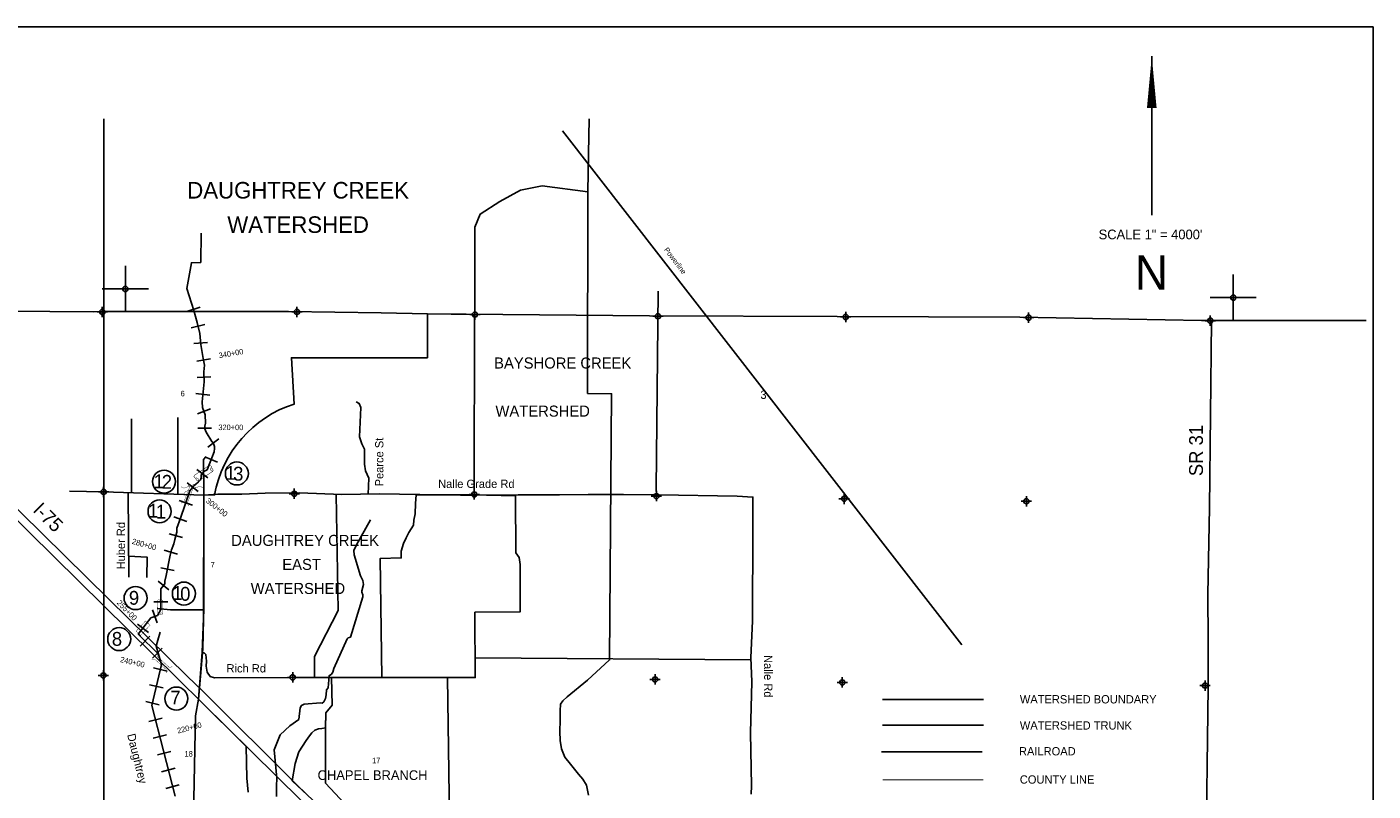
# Model space of a CAD drawing. Extents: x 192160 to 256160, y 851880 to 894503.
# Tile 3 of 3: x 217181 to 256160, y 872369 to 894503. Entities that reach past the tile are written whole.
import ezdxf
from ezdxf.enums import TextEntityAlignment as Align

# ---------------------------------------------------------------- set-up
doc = ezdxf.new("R2010")
doc.units = 0
doc.header["$LTSCALE"] = 1067
doc.header["$PDMODE"] = 34
doc.header["$PDSIZE"] = 150
for name, pattern in [('DIVIDE', [0]), ('PHANTOM', [0]), ('STREAM', [0])]:
    doc.linetypes.add(name, pattern=pattern)
doc.layers.get('0').update_dxf_attribs({"linetype": 'CONTINUOUS'})
for name, color, linetype in [('BORDER', 1, 'CONTINUOUS'), ('COUNTY', 15, 'PHANTOM'), ('MAJROADS', 9, 'CONTINUOUS'), ('MINROADS', 8, 'CONTINUOUS'), ('POWERLINES', 11, 'DIVIDE'), ('RR', 13, 'CONTINUOUS'), ('SEC', 2, 'CONTINUOUS'), ('STATIONS', 7, 'CONTINUOUS'), ('STRUCTTEXT', 7, 'CONTINUOUS'), ('STRUCTURES', 10, 'CONTINUOUS'), ('TEXT', 7, 'CONTINUOUS'), ('TRUNKS', 5, 'STREAM'), ('WATER', 4, 'CONTINUOUS'), ('WSHEDS', 3, 'CONTINUOUS')]:
    doc.layers.add(name, color=color, linetype=linetype)

# ---------------------------------------------------------------- blocks, each defined once
blk = doc.blocks.new('TICK')
at = {"color": 0}
for points in [[(500, 0), (500, 1000)], [(0, 500), (1000, 500)]]:
    blk.add_lwpolyline(points, dxfattribs=at)
blk.add_point((500, 500), dxfattribs=at)
blk = doc.blocks.new('BRIDGE')
at = {"layer": 'STRUCTURES', "color": 0, "const_width": 20}
for points in [[(-234, -534), (-101, -402), (-101, 496), (-234, 629)], [(244, -534), (112, -402), (112, 496), (244, 629)]]:
    blk.add_lwpolyline(points, dxfattribs=at)
blk = doc.blocks.new('RCP')
at = {"layer": 'STRUCTURES', "color": 0, "const_width": 20}
for points in [[(-354, 160, 0.802976), (-374, 25, 0.802976)], [(-374, 25, 0.489412), (-354, -140, 0.489412)], [(-354, -140, 0.606659), (-374, 25, 0.606659)], [(415, 25, 0.606659), (396, -140, 0.606659)], [(415, 25, 0.802976), (396, 160, 0.802976)], [(396, -140, 0.489412), (415, 25, 0.489412)]]:
    blk.add_lwpolyline(points, format="xyb", dxfattribs=at)
for points in [[(396, 160), (-354, 160)], [(-354, -140), (396, -140)]]:
    blk.add_lwpolyline(points, dxfattribs=at)
blk = doc.blocks.new('BOX')
at = {"layer": 'STRUCTURES', "color": 0, "const_width": 20}
blk.add_lwpolyline([(-377, -171), (433, -171), (433, 189), (-377, 189)], close=True, dxfattribs=at)

msp = doc.modelspace()

# ---------------------------------------------------------------- linework, layer by layer
at = {"layer": 'BORDER', "color": 0}
msp.add_lwpolyline([(192160, 852503), (192160, 894503), (256160, 894503), (256160, 852503)], close=True, dxfattribs=at)
at = {"layer": 'COUNTY', "color": 0}
for points in [[(192360, 886503), (193006, 886483), (196675, 886413), (197109, 886415), (198116, 886413), (203133, 886333), (203468, 886409), (205273, 886364), (207917, 886369), (208291, 886361), (208887, 886354), (214022, 886292), (219114, 886255), (219410, 886256)], [(228779, 886196), (227436, 886217), (224751, 886258), (220031, 886256), (219410, 886256), (219410, 886246)], [(228779, 886196), (229902, 886179), (235204, 886133), (240641, 886112), (245934, 886091), (251194, 886003), (255960, 886000)]]:
    msp.add_lwpolyline(points, dxfattribs=at)
at = {"layer": 'COUNTY', "color": 0, "const_width": 33.3}
msp.add_lwpolyline([(244874, 872694), (241960, 872693)], dxfattribs=at)
at = {"layer": 'MAJROADS', "color": 0}
for points in [[(251483, 885978), (251426, 880574), (251374, 878070), (251389, 876729), (251387, 875388), (251314, 870093), (251306, 869037), (251257, 867990), (251296, 867596), (251361, 867311), (251343, 867152), (251463, 866489), (251529, 866229), (251536, 866086), (251543, 865860), (251551, 861386)], [(222366, 882048), (222290, 881973), (222308, 880937), (222299, 877614), (222251, 876389), (222148, 875028), (222065, 874548), (222001, 871660), (221915, 871302), (220812, 867058), (220755, 866761), (220724, 866548), (220703, 866320), (221565, 860056)], [(216360, 881067), (219554, 877927), (221817, 875698), (222274, 875267), (225019, 872532), (225491, 872077)], [(222308, 880937), (222710, 880967), (223406, 880970), (224084, 880999), (225073, 881008), (226296, 880958), (227377, 880975), (229740, 880940), (230193, 880937), (231408, 880953), (232598, 880953), (233436, 880955), (234458, 880956), (235480, 880948), (237743, 880907), (238203, 880886), (238197, 879981), (238193, 877292), (238144, 876236), (238172, 875532), (238136, 874058), (238158, 872524), (238148, 872281)], [(222299, 877614), (221675, 877614), (221339, 877620), (220955, 877661)]]:
    msp.add_lwpolyline(points, dxfattribs=at)
at = {"layer": 'MINROADS', "color": 0}
for points in [[(235456, 886851), (235397, 881120), (235415, 880949)], [(226711, 883643), (226806, 883597), (226853, 883484), (226808, 882629), (226881, 882430), (226958, 882272), (226959, 882065), (226954, 881836), (226988, 881643), (227078, 881437), (227060, 880970)], [(220209, 883150), (220206, 881008)], [(221548, 883187), (221551, 880962)], [(222308, 880937), (219402, 881036), (218416, 881056)], [(220111, 881012), (220130, 878561)], [(226134, 880964), (226195, 877595), (225508, 876270), (225504, 875661)], [(220121, 879169), (220660, 879146), (220650, 878558)], [(238146, 876170), (230158, 876228), (230161, 875658), (224876, 875662), (222610, 875652), (222490, 875688), (222398, 875816), (222369, 875988), (222381, 876135), (222366, 876323), (222325, 876359), (222271, 876379), (222262, 876380)], [(226801, 871557), (225827, 872594), (225830, 874174), (225841, 874634), (226017, 874860), (226005, 875661)]]:
    msp.add_lwpolyline(points, dxfattribs=at)
at = {"layer": 'POWERLINES', "color": 0}
msp.add_lwpolyline([(232689, 891489), (244250, 876601)], dxfattribs=at)
at = {"layer": 'RR', "color": 0}
for points in [[(211516, 885515), (232280, 865032), (233421, 863858), (233610, 863541), (233739, 863199), (233753, 862685), (233791, 862310), (233583, 853852), (233529, 853473), (233376, 853058), (233058, 852703)], [(241922, 873501), (244842, 873501)]]:
    msp.add_lwpolyline(points, dxfattribs=at)
at = {"layer": 'SEC', "color": 0}
for p in [(219364, 886246), (225001, 886249), (230152, 886170), (235454, 886124), (240890, 886102), (246184, 886082), (251444, 885994), (219402, 881036), (224922, 880980), (230132, 880960), (235409, 880914), (240845, 880834), (246121, 880763), (219398, 875717), (224876, 875662), (235371, 875604), (240790, 875515), (251294, 875424)]:
    msp.add_point(p, dxfattribs=at)
at = {"layer": 'STATIONS', "color": 0}
for p, q in [((221813, 886263), (222195, 886382)), ((221939, 885791), (222328, 885888)), ((222011, 885331), (222410, 885364)), ((222098, 884820), (222492, 884889)), ((222111, 884353), (222511, 884363)), ((222076, 883882), (222473, 883838)), ((222118, 883298), (222493, 883439)), ((222129, 882878), (222529, 882878)), ((222419, 882326), (222735, 882571)), ((222329, 882047), (222700, 881898)), ((222100, 881684), (222418, 881442)), ((221825, 881295), (222140, 881047)), ((221593, 880783), (221972, 880654)), ((221433, 880316), (221808, 880176)), ((221302, 879820), (221688, 879714)), ((221160, 879343), (221545, 879233)), ((221055, 878836), (221447, 878761)), ((220978, 878445), (221290, 878195)), ((220858, 877847), (221258, 877847)), ((220815, 877614), (220952, 877238)), ((220380, 877206), (220697, 876962)), ((220463, 876571), (220744, 876855)), ((220818, 876219), (221100, 876504)), ((220849, 875937), (221238, 875845)), ((220734, 875450), (221124, 875358)), ((220620, 874963), (221009, 874871)), ((220709, 874383), (221096, 874482)), ((220833, 873899), (221221, 873998)), ((220958, 873414), (221345, 873514)), ((221082, 872930), (221469, 873030)), ((221206, 872446), (221594, 872545))]:
    msp.add_line(p, q, dxfattribs=at)
at = {"layer": 'STRUCTTEXT', "color": 0}
for centre in [(223260, 881568), (221151, 881333), (221021, 880470), (220328, 877959), (221726, 878089), (219853, 876770), (221509, 875048)]:
    msp.add_circle(centre, 333, dxfattribs=at)
at = {"layer": 'TEXT', "color": 0}
msp.add_line((249752, 893656), (249752, 889055), dxfattribs=at)
msp.add_lwpolyline([(249752, 893656, 0, 280, 0), (249752, 892155, 280, 280, 0)], format="xyseb", dxfattribs=at)
at = {"layer": 'TRUNKS', "color": 0}
for points in [[(221470, 872224), (220797, 874844), (221077, 876032), (220991, 876330), (220404, 876910), (220770, 877385), (220958, 877453), (221058, 877626), (221058, 878226), (221174, 878370), (221178, 878446), (221215, 878611), (221329, 879204), (221372, 879356), (221432, 879535), (221465, 879659), (221523, 879869), (221524, 879987), (221632, 880277), (221902, 881069), (222008, 881203), (222140, 881318), (222203, 881386), (222224, 881440), (222228, 881523), (222269, 881576), (222305, 881623), (222396, 881678), (222604, 882196), (222611, 882290), (222613, 882351), (222584, 882439), (222538, 882499), (222368, 882768), (222329, 882858), (222329, 882943), (222349, 883024), (222342, 883271), (222263, 883482), (222256, 883648), (222272, 883836), (222315, 884221), (222307, 884516), (222321, 884708), (222287, 884903), (222215, 885302), (222188, 885621), (222109, 885938), (222014, 886292), (221814, 886930), (221945, 887673), (222214, 887681), (222230, 888528)], [(224408, 872210), (224408, 872507), (224414, 872745), (224344, 873568), (224515, 874002), (224793, 874261), (225050, 874444), (225089, 874778), (225134, 874849), (225210, 874889), (225679, 874928), (225727, 874916), (225781, 874956), (225830, 875048), (225850, 875160), (225855, 875304), (225902, 875359), (225930, 875709), (226004, 875760), (226043, 875815), (226070, 875920), (226451, 876777), (226485, 876812), (226546, 876828), (226906, 877993), (226908, 878056), (226876, 878134), (226880, 878169), (226926, 878349), (226911, 878466), (226837, 878605), (226658, 879216), (226644, 879334), (226720, 879503), (227127, 880227)], [(220991, 876330), (220923, 876563), (220969, 876738), (221043, 876976)], [(241956, 874274), (244882, 874274)]]:
    msp.add_lwpolyline(points, dxfattribs=at)
at = {"layer": 'WSHEDS', "color": 0}
for points in [[(219410, 891842), (219410, 886246)], [(228779, 886196), (230152, 886170), (230149, 888706), (230301, 889082), (230876, 889446), (231474, 889776), (232103, 889900), (233426, 889727), (233443, 890825), (233463, 891842)], [(233426, 889727), (233416, 883887), (234111, 883879), (234054, 876169), (233415, 875586), (232821, 875103), (232702, 874986), (232634, 874891), (232619, 874695), (232620, 874425), (232611, 874099), (232623, 873830), (232662, 873594), (232758, 873351), (232923, 873153), (233154, 872862), (233278, 872712), (233387, 872537), (233443, 872249)], [(219410, 886246), (219410, 878064), (219410, 870363)], [(230132, 880960), (230144, 886170)], [(225599, 871976), (224862, 872665), (224952, 873163), (225052, 873508), (225265, 873834), (225362, 873966), (225431, 874053), (225515, 874129), (225628, 874171), (225722, 874186), (225831, 874197), (225841, 874634), (226017, 874860), (226005, 875661), (227459, 875660), (227407, 879105), (228021, 879123), (228013, 879315), (228088, 879539), (228162, 879704), (228240, 879860), (228310, 879966), (228375, 880070), (228385, 880215), (228424, 880398), (228430, 880700), (228451, 880946), (230074, 880951)], [(230167, 867116), (230037, 869318), (229761, 869394), (229435, 869484), (229191, 869590), (228982, 869683), (228815, 869771), (228756, 870877), (229429, 870881), (229358, 875658), (230161, 875658), (230153, 877548), (231463, 877557), (231462, 878931), (231431, 879135), (231339, 879266), (231325, 880924), (230074, 880951)], [(223590, 872336), (223551, 872738), (223534, 873660), (222148, 875028), (222177, 875359)], [(222177, 875355), (222175, 875357)], [(241956, 875025), (244882, 875025)]]:
    msp.add_lwpolyline(points, dxfattribs=at)
msp.add_lwpolyline([(222177, 875359), (222276, 876486), (222298, 877350), (222308, 880937), (222616, 880945, -0.278378), (224922, 883580), (224841, 884918), (228780, 884920), (228779, 886196)], format="xyb", dxfattribs=at)

# ---------------------------------------------------------------- block references
at = {"color": 0, "xscale": 1.334, "yscale": 1.334, "zscale": 1.334}
for p in [(219364, 886246), (251444, 885994)]:
    msp.add_blockref('TICK', p, dxfattribs=at)
at = {"layer": 'MAJROADS', "color": 0, "xscale": 0.5002500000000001, "yscale": 0.5002500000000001, "zscale": 0.5002500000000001}
for name, p, rotation in [('BRIDGE', (221936, 881165), 290.1755798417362), ('BRIDGE', (221846, 880916), 338.7494944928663), ('RCP', (221047, 877684), 90.81497751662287), ('BOX', (220539, 877074), 47.59965285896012), ('BRIDGE', (221077, 876089), 227.7702157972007)]:
    msp.add_blockref(name, p, dxfattribs=dict(at, rotation=rotation))
at = {"layer": 'STRUCTURES', "color": 0, "xscale": 0.667, "yscale": 0.667, "zscale": 0.667, "rotation": 33.94327679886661}
msp.add_blockref('RCP', (222292, 881561), dxfattribs=at)

# ---------------------------------------------------------------- texts
at = {"layer": 'MAJROADS', "color": 0}
for s, height, rotation, p in [('Pearce St', 240, 90, (227503, 881195)), ('I-75', 400, 315, (217333, 880486)), ('Huber Rd', 240, 90, (220022, 878790)), ('Nalle Rd', 240, 270, (238528, 876310))]:
    msp.add_text(s, height=height, rotation=rotation, dxfattribs=at).set_placement(p)
for s, p in [('Nalle Grade Rd', (229089, 881149)), ('Rich Rd', (222961, 875805))]:
    msp.add_text(s, height=240, dxfattribs=at).set_placement(p)
at = {"layer": 'POWERLINES', "color": 0}
msp.add_text('Powerline', height=150, rotation=307, dxfattribs=at).set_placement((235620, 888046))
at = {"layer": 'STATIONS', "color": 0}
for s, rotation, p in [('340+00', 9.9225, (223105, 884965)), ('320+00', 359.9576, (223086, 882824)), ('300+00', 321.7647, (222631, 880522)), ('280+00', 344.0681, (220556, 879436)), ('255+00', 313.7549, (220022, 877550)), ('240+00', 346.7372, (220220, 876026)), ('220+00', 14.4088, (221905, 874124))]:
    msp.add_text(s, height=160, rotation=rotation, dxfattribs=at).set_placement(p, align=Align.CENTER)
at = {"layer": 'STRUCTTEXT', "color": 0}
for s, p in [('1', (222928, 881387)), ('3', (223152, 881361)), ('1', (220849, 881139)), ('2', (221086, 881126)), ('1', (220689, 880290)), ('1', (220913, 880263)), ('1', (221394, 877908)), ('0', (221618, 877882)), ('9', (220134, 877766)), ('8', (219640, 876577)), ('7', (221335, 874877))]:
    msp.add_text(s, height=400, dxfattribs=at).set_placement(p)
at = {"layer": 'TEXT', "color": 0}
for s, height, p in [('DAUGHTREY CREEK', 480, (225034, 889532)), ('WATERSHED', 480, (225034, 888536)), ('SCALE 1" = 4000\'', 280.01, (249715, 888352)), ('N', 1000, (249743, 886889)), ('BAYSHORE CREEK', 320, (232695, 884608)), ('6', 160, (221692, 883803)), ('3', 240, (238509, 883729)), ('WATERSHED', 320, (232115, 883215)), ('DAUGHTREY CREEK', 320, (225236, 879470)), ('7', 160, (222562, 878847)), ('EAST', 320, (225134, 878775)), ('WATERSHED', 320, (225028, 878077)), ('18', 160, (221865, 873368)), ('17', 160, (227295, 873175)), ('CHAPEL BRANCH', 280, (227189, 872690))]:
    msp.add_text(s, height=height, dxfattribs=at).set_placement(p, align=Align.CENTER)
msp.add_text('SR 31', height=400, rotation=90, dxfattribs=at).set_placement((251234, 881489))
for s, height, p in [('WATERSHED BOUNDARY', 240.01, (245932, 874908)), ('WATERSHED TRUNK', 240.01, (245932, 874150)), ('RAILROAD', 240, (245907, 873402)), ('COUNTY LINE', 240.01, (245931, 872584))]:
    msp.add_text(s, height=height, dxfattribs=at).set_placement(p)
at = {"layer": 'WATER', "color": 0}
msp.add_text('Daughtrey', height=240, rotation=284, dxfattribs=at).set_placement((220081, 874000))

doc.saveas('drawing.dxf')
